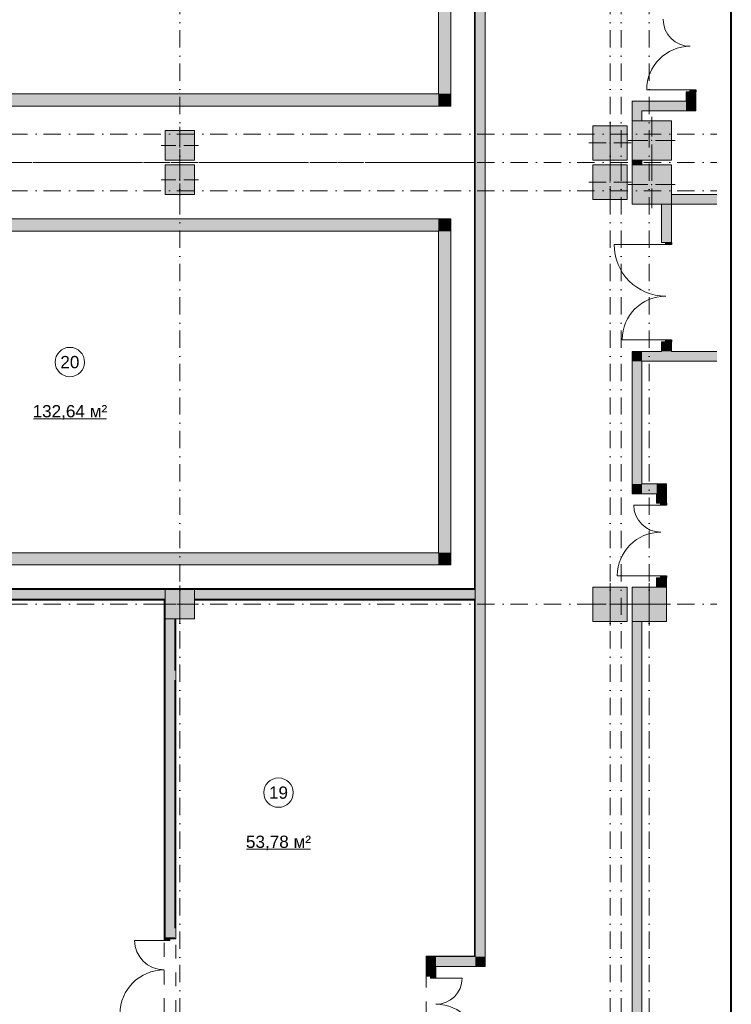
# Model space of a CAD drawing. Header units: millimetres. Extents: x 0 to 1184, y 0 to 836.
# Tile 146 of 241: x 1039 to 1184, y 188 to 389. Entities that reach past the tile are written whole.
import ezdxf
from ezdxf.xclip import XClip

# ---------------------------------------------------------------- set-up
doc = ezdxf.new("R2010")
doc.units = ezdxf.units.MM
doc.header["$MEASUREMENT"] = 0
doc.header["$XCLIPFRAME"] = 0
doc.linetypes.add('Штриховая', pattern=[5.644444, 2.822222, -2.822222])
doc.linetypes.add('Штрихпунктирная', pattern=[6.702778, 3.527778, -1.763889, 0, -1.411111])
for name, color, linetype in [('Конструктив - ГКЛ', 7, 'Continuous'), ('Конструктив - Колонны', 7, 'Continuous'), ('Конструктив - стены бассейнов жб нов', 7, 'Continuous'), ('Конструктив - Стены Блок 200 нов', 7, 'Continuous'), ('Конструктив - Стены Внутр сущ.', 7, 'Continuous'), ('Элемент Модели - Зона', 7, 'Continuous'), ('Элемент Модели - Оси', 7, 'Continuous')]:
    doc.layers.add(name, color=color, linetype=linetype)
doc.styles.add('СГЕНЕРИР_СТИЛЬ_3', font='txt')

# ---------------------------------------------------------------- blocks, each defined once
blk = doc.blocks.new('Чертеж_4_4', base_point=(-278.48, 89.56))
at = {"layer": 'Конструктив - ГКЛ', "linetype": 'Continuous', "lineweight": 0, "true_color": 0x000000}
for points in [[(1131.65, 540.56), (1131.65, 272.81), (1131.77, 272.81), (1131.77, 540.56)], [(1131.65, 272.56), (1131.77, 272.56), (1131.77, 272.76), (1131.65, 272.76)], [(1131.65, 270.31), (1131.65, 197.81), (1131.77, 197.81), (1131.77, 270.31)], [(1131.65, 197.88), (1121.77, 197.88), (1121.77, 197.76), (1131.65, 197.76)], [(1131.65, 197.76), (1131.77, 197.76), (1131.65, 197.88)]]:
    blk.add_hatch(color=18, dxfattribs=at).paths.add_polyline_path(points)
at = {"layer": 'Конструктив - Колонны', "linetype": 'Continuous', "lineweight": 0, "true_color": 0x000000}
for points in [[(1163.77, 360.06), (1171.77, 360.06), (1171.77, 368.06), (1163.77, 368.06)], [(1068.52, 360.06), (1074.52, 360.06), (1074.52, 366.06), (1068.52, 366.06)], [(1155.77, 360.06), (1162.77, 360.06), (1162.77, 367.06), (1155.77, 367.06)], [(1068.52, 353.06), (1074.52, 353.06), (1074.52, 359.06), (1068.52, 359.06)], [(1155.77, 352.06), (1162.77, 352.06), (1162.77, 359.06), (1155.77, 359.06)], [(1163.77, 351.06), (1171.77, 351.06), (1171.77, 359.06), (1163.77, 359.06)], [(1155.77, 266.06), (1162.77, 266.06), (1162.77, 273.06), (1155.77, 273.06)], [(1163.77, 266.06), (1170.77, 266.06), (1170.77, 273.06), (1163.77, 273.06)], [(1068.52, 266.56), (1074.52, 266.56), (1074.52, 272.56), (1068.52, 272.56)]]:
    blk.add_hatch(color=18, dxfattribs=at).paths.add_polyline_path(points)
at = {"layer": 'Конструктив - стены бассейнов жб нов', "linetype": 'Continuous', "lineweight": 0, "true_color": 0x000000}
for points in [[(1124.27, 439.06), (1124.27, 373.56), (1126.77, 373.56), (1126.77, 439.06)], [(1124.27, 373.56), (988.02, 373.56), (988.02, 371.06), (1124.27, 371.06)], [(1124.27, 371.06), (1126.77, 371.06), (1124.27, 373.56)], [(1124.27, 373.56), (1126.77, 371.06), (1126.77, 373.56)], [(988.02, 345.56), (1124.27, 345.56), (1124.27, 348.06), (988.02, 348.06)], [(1124.27, 345.56), (1126.77, 348.06), (1124.27, 348.06)], [(1124.27, 345.56), (1126.77, 345.56), (1126.77, 348.06)], [(1124.27, 345.56), (1124.27, 280.06), (1126.77, 280.06), (1126.77, 345.56)], [(1124.27, 280.06), (988.02, 280.06), (988.02, 277.56), (1124.27, 277.56)], [(1124.27, 277.56), (1126.77, 277.56), (1124.27, 280.06)], [(1124.27, 280.06), (1126.77, 277.56), (1126.77, 280.06)]]:
    blk.add_hatch(color=18, dxfattribs=at).paths.add_polyline_path(points)
at = {"layer": 'Конструктив - Стены Блок 200 нов', "linetype": 'Continuous', "lineweight": 0, "true_color": 0x000000}
for points in [[(1131.65, 272.76), (946.17, 272.76), (946.17, 272.56), (1131.65, 272.56)], [(984.52, 272.56), (984.52, 270.56), (1068.52, 270.56), (1068.52, 272.56)], [(1074.52, 272.56), (1074.52, 270.56), (1131.77, 270.56), (1131.77, 272.56)], [(984.57, 270.36), (1068.52, 270.36), (1068.52, 270.56), (984.57, 270.56)], [(1068.52, 270.36), (1068.52, 270.56), (1068.32, 270.56), (1068.32, 270.36)], [(1068.52, 270.31), (1068.32, 270.31), (1068.32, 201.56), (1068.52, 201.56)], [(1074.52, 270.36), (1091.02, 270.36), (1091.02, 270.56), (1093.02, 270.56), (1093.02, 270.36), (1126.77, 270.36), (1126.77, 270.56), (1128.77, 270.56), (1128.77, 270.36), (1131.72, 270.36), (1131.72, 270.56), (1074.52, 270.56)], [(1091.1, 270.36), (1092.94, 270.36), (1092.94, 270.48), (1091.1, 270.48)], [(1126.85, 270.48), (1126.85, 270.36), (1128.69, 270.36), (1128.69, 270.48)], [(1068.52, 201.56), (1069.47, 201.56), (1070.52, 201.56), (1070.52, 266.56), (1068.52, 266.56)], [(1070.52, 266.51), (1070.52, 256.06), (1070.72, 256.06), (1070.72, 266.51)], [(1070.6, 254.14), (1070.72, 254.14), (1070.72, 255.98), (1070.6, 255.98)], [(1070.72, 254.06), (1070.52, 254.06), (1070.52, 203.56), (1070.72, 203.56)], [(1070.6, 201.64), (1070.72, 201.64), (1070.72, 203.48), (1070.6, 203.48)], [(1069.47, 201.56), (1068.32, 201.56), (1068.32, 201.06), (1069.47, 201.06)], [(1070.72, 201.56), (1070.52, 201.56), (1069.47, 201.56), (1069.47, 201.36), (1070.72, 201.36)]]:
    blk.add_hatch(color=18, dxfattribs=at).paths.add_polyline_path(points)
at = {"layer": 'Конструктив - Стены Внутр сущ.', "linetype": 'Continuous', "lineweight": 0, "true_color": 0x000000}
for points in [[(1133.77, 197.76), (1133.77, 449.56), (1131.77, 449.56), (1131.77, 197.76)], [(1174.77, 372.06), (1176.77, 372.06), (1176.77, 373.96), (1174.77, 373.96)], [(1175.62, 373.96), (1176.77, 373.96), (1176.77, 374.36), (1175.62, 374.36)], [(1163.77, 372.06), (1163.77, 368.06), (1165.77, 368.06), (1165.77, 372.06)], [(1174.77, 372.06), (1165.77, 372.06), (1165.77, 370.06), (1174.77, 370.06)], [(1174.77, 370.06), (1176.77, 370.06), (1174.77, 372.06)], [(1174.77, 372.06), (1176.77, 370.06), (1176.77, 372.06)], [(1165.77, 360.06), (1163.77, 360.06), (1163.77, 359.06), (1165.77, 359.06)], [(1171.77, 353.06), (1171.77, 351.06), (1181.05, 351.06), (1181.05, 353.06)], [(1171.77, 351.06), (1169.77, 351.06), (1169.77, 343.26), (1171.77, 343.26)], [(1171.77, 343.26), (1170.62, 343.26), (1170.62, 342.86), (1171.77, 342.86)], [(1169.77, 321.06), (1171.77, 321.06), (1171.77, 323.06), (1169.77, 323.06)], [(1170.62, 323.06), (1171.77, 323.06), (1171.77, 323.46), (1170.62, 323.46)], [(1163.77, 319.06), (1165.77, 319.06), (1163.77, 321.06)], [(1165.77, 321.06), (1163.77, 321.06), (1165.77, 319.06)], [(1165.77, 319.06), (1181.05, 319.06), (1181.05, 321.06), (1165.77, 321.06)], [(1163.77, 319.06), (1163.77, 294.06), (1165.77, 294.06), (1165.77, 319.06)], [(1165.77, 294.06), (1163.77, 294.06), (1163.77, 292.06)], [(1165.77, 294.06), (1163.77, 292.06), (1165.77, 292.06)], [(1165.77, 292.06), (1168.77, 292.06), (1168.77, 294.06), (1165.77, 294.06)], [(1168.77, 292.06), (1170.77, 294.06), (1168.77, 294.06)], [(1168.77, 292.06), (1170.77, 292.06), (1170.77, 294.06)], [(1170.77, 292.06), (1168.77, 292.06), (1168.77, 290.16), (1170.77, 290.16)], [(1170.77, 290.16), (1169.62, 290.16), (1169.62, 289.76), (1170.77, 289.76)], [(1168.77, 273.06), (1170.77, 273.06), (1170.77, 274.96), (1168.77, 274.96)], [(1169.62, 274.96), (1170.77, 274.96), (1170.77, 275.36), (1169.62, 275.36)], [(1163.77, 266.06), (1163.77, 183.06), (1165.77, 183.06), (1165.77, 266.06)], [(1121.77, 195.76), (1123.77, 195.76), (1121.77, 197.76)], [(1121.77, 197.76), (1123.77, 195.76), (1123.77, 197.76)], [(1131.77, 197.76), (1123.77, 197.76), (1123.77, 195.76), (1131.77, 195.76)], [(1131.77, 197.76), (1133.77, 195.76), (1133.77, 197.76)], [(1131.77, 195.76), (1133.77, 195.76), (1131.77, 197.76)], [(1121.77, 195.76), (1121.77, 193.76), (1123.77, 193.76), (1123.77, 195.76)], [(1122.62, 193.76), (1122.62, 193.36), (1123.77, 193.36), (1123.77, 193.76)]]:
    blk.add_hatch(color=18, dxfattribs=at).paths.add_polyline_path(points)
at = {"layer": 'Конструктив - ГКЛ', "color": 251, "linetype": 'Continuous', "lineweight": 20, "true_color": 0x575757, "flags": 128}
for points in [[(1131.77, 272.81), (1131.77, 542.66)], [(1131.65, 540.56), (1131.65, 272.81)], [(1131.65, 270.31), (1131.65, 197.81)], [(1131.77, 197.81), (1131.77, 270.36)], [(1131.65, 197.88), (1121.77, 197.88)], [(1121.77, 197.76), (1131.65, 197.76)]]:
    blk.add_lwpolyline(points, dxfattribs=at)
at = {"layer": 'Конструктив - ГКЛ', "color": 251, "linetype": 'Continuous', "lineweight": 5, "true_color": 0x575757, "flags": 128}
for points in [[(1121.77, 197.81), (1121.77, 197.88)], [(1131.77, 197.76), (1131.65, 197.76)]]:
    blk.add_lwpolyline(points, dxfattribs=at)
at = {"layer": 'Конструктив - Колонны', "color": 251, "linetype": 'Continuous', "lineweight": 5, "true_color": 0x575757}
for p, q in [((1159.27, 364.36), (1159.27, 367.86)), ((1167.77, 364.86), (1167.77, 368.86)), ((1071.52, 363.86), (1071.52, 366.86)), ((1158.47, 363.56), (1154.97, 363.56)), ((1160.07, 363.56), (1163.57, 363.56)), ((1166.97, 364.06), (1162.97, 364.06)), ((1167.77, 363.26), (1167.77, 359.26)), ((1168.57, 364.06), (1172.57, 364.06)), ((1070.72, 363.06), (1067.72, 363.06)), ((1071.52, 362.26), (1071.52, 359.26)), ((1072.32, 363.06), (1075.32, 363.06)), ((1159.27, 362.76), (1159.27, 359.26)), ((1071.52, 356.86), (1071.52, 359.86)), ((1159.27, 356.36), (1159.27, 359.86)), ((1167.77, 355.86), (1167.77, 359.86)), ((1070.72, 356.06), (1067.72, 356.06)), ((1071.52, 355.26), (1071.52, 352.26)), ((1072.32, 356.06), (1075.32, 356.06)), ((1158.47, 355.56), (1154.97, 355.56)), ((1160.07, 355.56), (1163.57, 355.56)), ((1159.27, 354.76), (1159.27, 351.26)), ((1166.97, 355.06), (1162.97, 355.06)), ((1167.77, 354.26), (1167.77, 350.26)), ((1168.57, 355.06), (1172.57, 355.06)), ((1071.52, 270.36), (1071.52, 273.36)), ((1159.27, 270.36), (1159.27, 273.86)), ((1167.27, 270.36), (1167.27, 273.86)), ((1070.72, 269.56), (1067.72, 269.56)), ((1072.32, 269.56), (1075.32, 269.56)), ((1158.47, 269.56), (1154.97, 269.56)), ((1160.07, 269.56), (1163.57, 269.56)), ((1166.47, 269.56), (1162.97, 269.56)), ((1168.07, 269.56), (1171.57, 269.56)), ((1071.52, 268.76), (1071.52, 265.76)), ((1159.27, 268.76), (1159.27, 265.26)), ((1167.27, 268.76), (1167.27, 265.26))]:
    blk.add_line(p, q, dxfattribs=at)
at = {"layer": 'Конструктив - Колонны', "color": 251, "linetype": 'Continuous', "lineweight": 15, "true_color": 0x575757, "flags": 128}
for points in [[(1163.77, 360.06), (1171.77, 360.06), (1171.77, 368.06), (1163.77, 368.06)], [(1068.52, 360.06), (1074.52, 360.06), (1074.52, 366.06), (1068.52, 366.06)], [(1155.77, 360.06), (1162.77, 360.06), (1162.77, 367.06), (1155.77, 367.06)], [(1068.52, 353.06), (1074.52, 353.06), (1074.52, 359.06), (1068.52, 359.06)], [(1155.77, 352.06), (1162.77, 352.06), (1162.77, 359.06), (1155.77, 359.06)], [(1163.77, 351.06), (1171.77, 351.06), (1171.77, 359.06), (1163.77, 359.06)], [(1155.77, 266.06), (1162.77, 266.06), (1162.77, 273.06), (1155.77, 273.06)], [(1163.77, 266.06), (1170.77, 266.06), (1170.77, 273.06), (1163.77, 273.06)], [(1068.52, 266.56), (1074.52, 266.56), (1074.52, 272.56), (1068.52, 272.56)]]:
    blk.add_lwpolyline(points, close=True, dxfattribs=at)
at = {"layer": 'Конструктив - Колонны', "color": 251, "linetype": 'Continuous', "lineweight": 5, "true_color": 0x575757}
for p in [(1159.27, 363.56), (1167.77, 364.06), (1071.52, 363.06), (1071.52, 356.06), (1159.27, 355.56), (1167.77, 355.06), (1071.52, 269.56), (1159.27, 269.56), (1167.27, 269.56)]:
    blk.add_point(p, dxfattribs=at)
at = {"layer": 'Конструктив - стены бассейнов жб нов', "color": 251, "linetype": 'Continuous', "lineweight": 20, "true_color": 0x575757, "flags": 128}
for points in [[(1126.77, 371.06), (1126.77, 441.56)], [(1124.27, 439.06), (1124.27, 373.56)], [(1124.27, 373.56), (988.02, 373.56)], [(988.02, 371.06), (1124.27, 371.06)], [(1126.77, 371.06), (1124.27, 371.06)], [(1124.27, 348.06), (988.02, 348.06)], [(1126.77, 348.06), (1124.27, 348.06)], [(1126.77, 277.56), (1126.77, 348.06)], [(988.02, 345.56), (1124.27, 345.56)], [(1124.27, 345.56), (1124.27, 280.06)], [(1124.27, 280.06), (988.02, 280.06)], [(988.02, 277.56), (1124.27, 277.56)], [(1126.77, 277.56), (1124.27, 277.56)]]:
    blk.add_lwpolyline(points, dxfattribs=at)
at = {"layer": 'Конструктив - Стены Блок 200 нов', "color": 251, "linetype": 'Continuous', "lineweight": 20, "true_color": 0x575757}
for p, q in [((1068.52, 272.56), (984.52, 272.56)), ((1131.65, 272.56), (1074.52, 272.56)), ((1131.65, 272.76), (1131.65, 272.56)), ((1131.65, 272.76), (1131.65, 272.56)), ((1131.65, 272.56), (1131.77, 272.56)), ((1131.65, 272.56), (1131.77, 272.56)), ((1131.77, 272.56), (1131.77, 272.76)), ((1131.77, 272.56), (1131.77, 272.76)), ((984.57, 270.56), (1068.52, 270.56)), ((1074.52, 270.56), (1131.72, 270.56)), ((1131.77, 270.56), (1131.72, 270.56)), ((1068.52, 266.56), (1068.52, 201.56)), ((1070.52, 266.56), (1070.52, 266.51)), ((1070.52, 256.06), (1070.52, 266.51)), ((1070.52, 203.56), (1070.52, 254.06)), ((1068.32, 201.56), (1068.52, 201.56)), ((1068.32, 201.56), (1068.52, 201.56)), ((1068.32, 201.56), (1068.52, 201.56)), ((1068.52, 201.56), (1069.47, 201.56)), ((1068.52, 201.56), (1069.47, 201.56)), ((1068.52, 201.56), (1069.47, 201.56)), ((1069.47, 201.56), (1069.47, 201.36)), ((1070.52, 201.56), (1069.47, 201.56)), ((1069.47, 201.36), (1070.72, 201.36)), ((1069.47, 201.36), (1070.72, 201.36)), ((1070.72, 201.56), (1070.72, 201.36)), ((1070.72, 201.56), (1070.72, 201.36))]:
    blk.add_line(p, q, dxfattribs=at)
at = {"layer": 'Конструктив - Стены Блок 200 нов', "color": 251, "linetype": 'Continuous', "lineweight": 5, "true_color": 0x575757}
for p, q in [((1068.32, 201.06), (1062.32, 201.06)), ((1068.32, 201.06), (1068.32, 201.56)), ((1068.32, 201.56), (1069.47, 201.56)), ((1069.47, 201.06), (1068.32, 201.06)), ((1069.47, 201.56), (1069.47, 201.06))]:
    blk.add_line(p, q, dxfattribs=at)
at = {"layer": 'Конструктив - Стены Блок 200 нов', "color": 251, "linetype": 'Continuous', "lineweight": 20, "true_color": 0x575757, "flags": 128}
for points in [[(1131.65, 272.76), (946.17, 272.76)], [(1131.77, 272.76), (1131.77, 272.56)], [(1131.77, 272.56), (1131.77, 270.56)], [(984.57, 270.36), (1068.52, 270.36)], [(1068.32, 270.56), (1068.32, 270.36)], [(1068.32, 270.56), (1068.52, 270.56)], [(1068.32, 270.31), (1068.32, 201.56)], [(1074.52, 270.36), (1091.02, 270.36)], [(1091.1, 270.36), (1092.94, 270.36)], [(1093.02, 270.36), (1126.77, 270.36)], [(1126.85, 270.36), (1128.69, 270.36)], [(1128.77, 270.36), (1131.65, 270.36)], [(1131.77, 270.56), (1131.77, 270.36)], [(1070.72, 256.06), (1070.72, 266.51)], [(1070.72, 254.14), (1070.72, 255.98)], [(1070.72, 203.56), (1070.72, 254.06)], [(1070.72, 201.64), (1070.72, 203.48)]]:
    blk.add_lwpolyline(points, dxfattribs=at)
at = {"layer": 'Конструктив - Стены Блок 200 нов', "color": 251, "linetype": 'Continuous', "lineweight": 5, "true_color": 0x575757}
for centre, radius, start, end in [((1068.32, 201.06), 6, 180, 270), ((1068.32, 186.06), 9, 90, 180)]:
    blk.add_arc(centre, radius, start, end, dxfattribs=at)
at = {"layer": 'Конструктив - Стены Внутр сущ.', "color": 251, "linetype": 'Continuous', "lineweight": 15, "true_color": 0x575757}
for p, q in [((1175.62, 374.36), (1166.74, 374.36)), ((1170.62, 342.86), (1160.1, 342.86)), ((1170.62, 323.46), (1161.74, 323.46)), ((1169.62, 289.76), (1164.1, 289.76)), ((1169.62, 275.36), (1160.74, 275.36))]:
    blk.add_line(p, q, dxfattribs=at)
at = {"layer": 'Конструктив - Стены Внутр сущ.', "color": 251, "linetype": 'Continuous', "lineweight": 20, "true_color": 0x575757}
for p, q in [((1174.77, 373.96), (1174.77, 373.59)), ((1175.62, 373.96), (1174.77, 373.96)), ((1175.62, 373.96), (1174.77, 373.96)), ((1175.62, 373.96), (1174.77, 373.96)), ((1174.77, 373.96), (1174.77, 373.59)), ((1174.77, 373.96), (1174.77, 373.59)), ((1176.77, 373.96), (1175.62, 373.96)), ((1176.77, 373.96), (1175.62, 373.96)), ((1176.77, 373.96), (1175.62, 373.96)), ((1176.77, 373.96), (1176.77, 373.59)), ((1176.77, 373.96), (1176.77, 373.59)), ((1176.77, 373.96), (1176.77, 373.59)), ((1169.77, 343.26), (1169.77, 343.63)), ((1169.77, 343.26), (1169.77, 343.63)), ((1169.77, 343.26), (1169.77, 343.63)), ((1170.62, 343.26), (1169.77, 343.26)), ((1170.62, 343.26), (1169.77, 343.26)), ((1170.62, 343.26), (1169.77, 343.26)), ((1171.77, 343.26), (1170.62, 343.26)), ((1171.77, 343.26), (1170.62, 343.26)), ((1171.77, 343.26), (1170.62, 343.26)), ((1171.77, 343.26), (1171.77, 343.63)), ((1171.77, 343.26), (1171.77, 343.63)), ((1171.77, 343.26), (1171.77, 343.63)), ((1169.77, 323.06), (1169.77, 322.69)), ((1170.62, 323.06), (1169.77, 323.06)), ((1170.62, 323.06), (1169.77, 323.06)), ((1170.62, 323.06), (1169.77, 323.06)), ((1169.77, 323.06), (1169.77, 322.69)), ((1169.77, 323.06), (1169.77, 322.69)), ((1171.77, 323.06), (1170.62, 323.06)), ((1171.77, 323.06), (1170.62, 323.06)), ((1171.77, 323.06), (1170.62, 323.06)), ((1171.77, 323.06), (1171.77, 322.69)), ((1171.77, 323.06), (1171.77, 322.69)), ((1171.77, 323.06), (1171.77, 322.69)), ((1168.77, 290.16), (1168.77, 290.53)), ((1168.77, 290.16), (1168.77, 290.53)), ((1168.77, 290.16), (1168.77, 290.53)), ((1169.62, 290.16), (1168.77, 290.16)), ((1169.62, 290.16), (1168.77, 290.16)), ((1169.62, 290.16), (1168.77, 290.16)), ((1170.77, 290.16), (1169.62, 290.16)), ((1170.77, 290.16), (1169.62, 290.16)), ((1170.77, 290.16), (1169.62, 290.16)), ((1170.77, 290.16), (1170.77, 290.53)), ((1170.77, 290.16), (1170.77, 290.53)), ((1170.77, 290.16), (1170.77, 290.53)), ((1168.77, 274.96), (1168.77, 274.59)), ((1169.62, 274.96), (1168.77, 274.96)), ((1169.62, 274.96), (1168.77, 274.96)), ((1169.62, 274.96), (1168.77, 274.96)), ((1168.77, 274.96), (1168.77, 274.59)), ((1168.77, 274.96), (1168.77, 274.59)), ((1170.77, 274.96), (1169.62, 274.96)), ((1170.77, 274.96), (1169.62, 274.96)), ((1170.77, 274.96), (1169.62, 274.96)), ((1170.77, 274.96), (1170.77, 274.59)), ((1170.77, 274.96), (1170.77, 274.59)), ((1170.77, 274.96), (1170.77, 274.59)), ((1122.62, 193.76), (1121.77, 193.76)), ((1122.62, 193.76), (1121.77, 193.76)), ((1123.77, 193.76), (1122.62, 193.76)), ((1123.77, 193.76), (1122.62, 193.76)), ((1123.77, 193.76), (1122.62, 193.76))]:
    blk.add_line(p, q, dxfattribs=at)
at = {"layer": 'Конструктив - Стены Внутр сущ.', "color": 251, "linetype": 'Continuous', "lineweight": 30, "true_color": 0x575757}
for p, q in [((1175.62, 373.96), (1175.62, 374.36)), ((1175.62, 374.36), (1176.77, 374.36)), ((1176.77, 373.96), (1175.62, 373.96)), ((1176.77, 374.36), (1176.77, 373.96)), ((1170.62, 342.86), (1170.62, 343.26)), ((1170.62, 343.26), (1171.77, 343.26)), ((1171.77, 343.26), (1171.77, 342.86)), ((1171.77, 342.86), (1170.62, 342.86)), ((1170.62, 323.06), (1170.62, 323.46)), ((1170.62, 323.46), (1171.77, 323.46)), ((1171.77, 323.06), (1170.62, 323.06)), ((1171.77, 323.46), (1171.77, 323.06)), ((1169.62, 289.76), (1169.62, 290.16)), ((1169.62, 290.16), (1170.77, 290.16)), ((1170.77, 289.76), (1169.62, 289.76)), ((1170.77, 290.16), (1170.77, 289.76)), ((1169.62, 274.96), (1169.62, 275.36)), ((1169.62, 275.36), (1170.77, 275.36)), ((1170.77, 274.96), (1169.62, 274.96)), ((1170.77, 275.36), (1170.77, 274.96))]:
    blk.add_line(p, q, dxfattribs=at)
at = {"layer": 'Конструктив - Стены Внутр сущ.', "color": 251, "linetype": 'Continuous', "lineweight": 5, "true_color": 0x575757}
for p, q in [((1122.62, 193.76), (1122.62, 193.36)), ((1123.77, 193.76), (1122.62, 193.76)), ((1122.62, 193.36), (1123.77, 193.36)), ((1123.77, 193.36), (1123.77, 193.76)), ((1123.77, 193.36), (1129.09, 193.36))]:
    blk.add_line(p, q, dxfattribs=at)
at = {"layer": 'Конструктив - Стены Внутр сущ.', "color": 251, "linetype": 'Continuous', "lineweight": 20, "true_color": 0x575757, "flags": 128}
for points in [[(1131.77, 449.56), (1131.77, 197.76)], [(1133.77, 197.76), (1133.77, 449.56)], [(1174.77, 373.96), (1174.77, 372.06)], [(1176.77, 370.06), (1176.77, 373.96)], [(1163.77, 372.06), (1163.77, 368.06)], [(1165.77, 372.06), (1163.77, 372.06)], [(1174.77, 372.06), (1165.77, 372.06)], [(1165.77, 370.06), (1174.77, 370.06)], [(1165.77, 368.06), (1165.77, 370.06)], [(1176.77, 370.06), (1174.77, 370.06)], [(1163.77, 360.06), (1163.77, 359.06)], [(1165.77, 359.06), (1165.77, 360.06)], [(1181.05, 353.06), (1171.77, 353.06)], [(1169.77, 351.06), (1169.77, 343.26)], [(1171.77, 343.26), (1171.77, 351.06)], [(1171.77, 351.06), (1181.05, 351.06)], [(1169.77, 323.06), (1169.77, 321.06)], [(1171.77, 321.06), (1171.77, 323.06)], [(1163.77, 321.06), (1163.77, 319.06)], [(1169.77, 321.06), (1163.77, 321.06)], [(1181.05, 321.06), (1171.77, 321.06)], [(1163.77, 319.06), (1163.77, 294.06)], [(1165.77, 319.06), (1181.05, 319.06)], [(1165.77, 294.06), (1165.77, 319.06)], [(1163.77, 292.06), (1163.77, 294.06)], [(1168.77, 294.06), (1165.77, 294.06)], [(1170.77, 294.06), (1168.77, 294.06)], [(1170.77, 290.16), (1170.77, 294.06)], [(1163.77, 292.06), (1168.77, 292.06)], [(1168.77, 292.06), (1168.77, 290.16)], [(1168.77, 274.96), (1168.77, 273.06)], [(1170.77, 273.06), (1170.77, 274.96)], [(1163.77, 266.06), (1163.77, 183.06)], [(1165.77, 183.06), (1165.77, 266.06)], [(1121.77, 197.76), (1121.77, 195.76)], [(1131.77, 197.76), (1121.77, 197.76)], [(1133.77, 195.76), (1133.77, 197.76)], [(1121.77, 195.76), (1121.77, 193.76)], [(1123.77, 195.76), (1133.77, 195.76)], [(1123.77, 193.76), (1123.77, 195.76)]]:
    blk.add_lwpolyline(points, dxfattribs=at)
at = {"layer": 'Конструктив - Стены Внутр сущ.', "color": 251, "linetype": 'Continuous', "lineweight": 5, "true_color": 0x575757}
for centre, radius, start, end in [((1175.62, 388.76), 5.52, 180, 270), ((1175.62, 374.36), 8.88, 90, 180), ((1170.62, 342.86), 10.52, 180, 270), ((1170.62, 323.46), 8.88, 90, 180), ((1169.62, 289.76), 5.52, 180, 270), ((1169.62, 275.36), 8.88, 90, 180), ((1123.77, 193.36), 5.32, 270, 0), ((1123.77, 179.16), 8.88, 0, 90)]:
    blk.add_arc(centre, radius, start, end, dxfattribs=at)
at = {"layer": 'Элемент Модели - Зона', "color": 7, "linetype": 'Continuous', "lineweight": 15}
for p, q in [((1041.66, 307.37), (1056.56, 307.37)), ((1085.14, 219.64), (1098.15, 219.64))]:
    blk.add_line(p, q, dxfattribs=at)
at = {"layer": 'Элемент Модели - Зона', "color": 7, "linetype": 'Штриховая', "lineweight": 15, "flags": 128}
for points in [[(978.77, 446.56), (978.77, 367.06), (985.02, 367.06), (985.02, 359.56), (1131.77, 359.56), (1131.77, 447.81), (984.52, 447.81), (984.52, 446.56)], [(978.77, 272.56), (1131.77, 272.56), (1131.77, 359.56), (985.02, 359.56), (985.02, 352.06), (978.77, 352.06)], [(894.72, 270.36), (894.72, 182.56), (978.52, 182.56), (984.52, 182.56), (1068.32, 182.56), (1068.32, 270.36), (984.52, 270.36), (984.52, 266.56), (978.52, 266.56), (978.52, 270.36)], [(1070.72, 182.56), (1074.52, 182.56), (1074.52, 178.66), (1121.77, 178.66), (1121.77, 197.76), (1131.77, 197.76), (1131.77, 270.36), (1074.52, 270.36), (1074.52, 266.56), (1070.72, 266.56)]]:
    blk.add_lwpolyline(points, close=True, dxfattribs=at)
at = {"layer": 'Элемент Модели - Зона', "color": 7, "linetype": 'Continuous', "lineweight": 15, "flags": 128}
for points in [[(1052.11, 318.9, 1), (1046.11, 318.9, 1)], [(1094.65, 231.18, 1), (1088.65, 231.18, 1)]]:
    blk.add_lwpolyline(points, format="xyb", close=True, dxfattribs=at)
at = {"layer": 'Элемент Модели - Оси', "color": 7, "linetype": 'Штрихпунктирная', "lineweight": 15}
for p, q in [((1071.52, 828.73), (1071.52, 151.77)), ((1159.27, 828.73), (1159.27, 151.77)), ((1161.52, 828.73), (1161.52, 151.77)), ((1167.27, 828.73), (1167.27, 151.77)), ((57.32, 365.31), (1181.05, 365.31)), ((57.32, 359.56), (1181.05, 359.56)), ((57.32, 353.81), (1181.05, 353.81)), ((57.32, 269.56), (1181.05, 269.56))]:
    blk.add_line(p, q, dxfattribs=at)
at = {"layer": 'Элемент Модели - Зона', "color": 7, "linetype": 'Continuous', "lineweight": 15, "char_height": 2.5, "attachment_point": 5, "style": 'СГЕНЕРИР_СТИЛЬ_3'}
for s, insert in [('\\A1;{\\pqc;\\fArial|b0|i0|c204|p38;20}', (1049.11, 318.88)), ('\\A1;{\\pqc;\\fArial|b0|i0|c204|p38;132,64 м²}', (1049.11, 308.66)), ('\\A1;{\\pqc;\\fArial|b0|i0|c204|p38;19}', (1091.65, 231.16)), ('\\A1;{\\pqc;\\fArial|b0|i0|c204|p38;53,78 м²}', (1091.65, 220.93))]:
    blk.add_mtext(s, dxfattribs=dict(at, insert=insert))

msp = doc.modelspace()

# ---------------------------------------------------------------- linework, layer by layer
at = {"color": 7, "linetype": 'Continuous', "lineweight": 40}
msp.add_line((1184, 5), (1184, 836), dxfattribs=at)

# ---------------------------------------------------------------- block references
at = {"color": 161, "linetype": 'Continuous', "lineweight": 40, "true_color": 0x83aefe}
ref = msp.add_blockref('Чертеж_4_4', (-278.48, 89.56), dxfattribs=at)
XClip(ref).set_block_clipping_path([(57.3201676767, 151.7660533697), (1181.0522393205, 828.727105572)])

doc.saveas('drawing.dxf')
